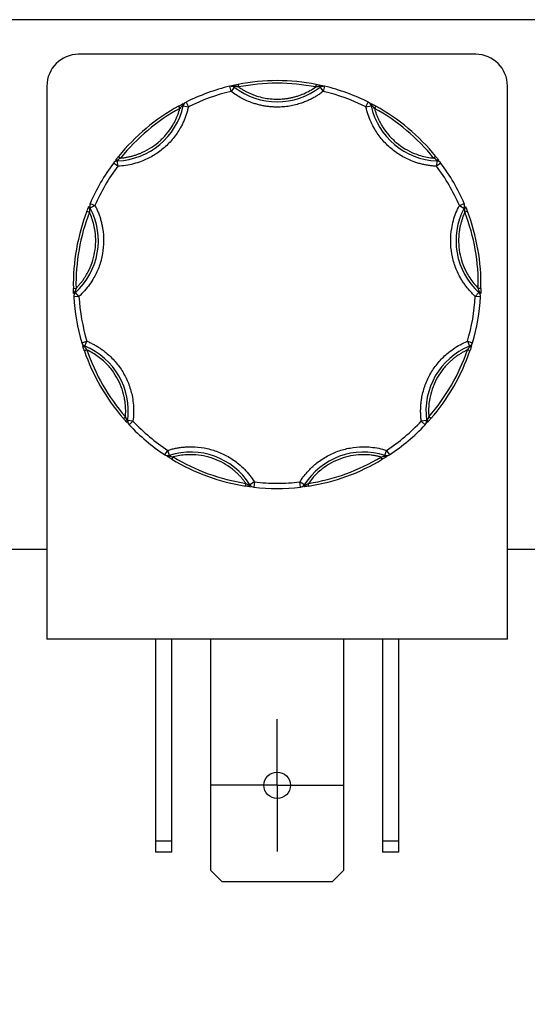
# Model space of a CAD drawing. Header units: inches. Extents: x 0.5 to 21.5, y 0.5 to 16.5.
# Tile 10 of 22: x 5.1 to 6, y 12.6 to 14.5. Entities that reach past the tile are written whole.
import ezdxf

# ---------------------------------------------------------------- set-up
doc = ezdxf.new("R2010")
doc.units = ezdxf.units.IN
doc.header["$LTSCALE"] = 2
doc.header["$MEASUREMENT"] = 0
doc.linetypes.add('SLD-Center', pattern=[0.75, 0.6, -0.05, 0.05, -0.05])
doc.linetypes.add('SLD-Solid', pattern=[0])
doc.layers.add('CENTER', color=40, linetype='SLD-Center')
doc.layers.add('DIMENSIONS', color=140, linetype='SLD-Solid', lineweight=25)
doc.styles.add('SLDTEXTSTYLE0', font='TXT', dxfattribs={"width": 0.7})
doc.dimstyles.new('SLDDIMSTYLE1', dxfattribs={"dimtxt": 0.169922, "dimasz": 0.26, "dimexe": 0, "dimexo": 0.0625, "dimgap": 0.04248, "dimtad": 0, "dimtih": 1, "dimtoh": 1, "dimrnd": 1e-09, "dimzin": 12, "dimdsep": 46, "dimtxsty": 'SLDTEXTSTYLE0', "dimsah": 1, "dimcen": 0.09, "dimadec": 0, "dimazin": 3, "dimtfac": 1, "dimtofl": 0, "dimtmove": 0, "dimatfit": 3, "dimfxl": 0, "dimfrac": 2, "dimtolj": 1, "dimtzin": 12, "dimarcsym": 0})

# ---------------------------------------------------------------- blocks, each defined once
blk = doc.blocks.new('_D_12')
at = {"layer": 'DIMENSIONS'}
for p, q in [((3.953, 13.3867), (3.953, 11.641)), ((8.123, 13.3867), (8.123, 11.641)), ((3.953, 11.891), (5.4338, 11.891)), ((5.664, 11.891), (5.607, 11.891)), ((5.607, 11.891), (5.607, 11.621)), ((6.3103, 11.891), (6.3674, 11.891)), ((6.3674, 11.891), (6.3674, 11.621)), ((8.123, 11.891), (6.5406, 11.891)), ((5.607, 11.621), (5.664, 11.621)), ((6.3674, 11.621), (6.3103, 11.621))]:
    blk.add_line(p, q, dxfattribs=at)
for points in [[(3.953, 11.891), (4.213, 11.851), (4.213, 11.931)], [(8.123, 11.891), (7.863, 11.931), (7.863, 11.851)]]:
    blk.add_solid(points, dxfattribs=at)
at = {"layer": 'DIMENSIONS', "char_height": 0.16667, "attachment_point": 1, "style": 'SLDTEXTSTYLE0'}
for s, insert in [('4.17', (5.7347, 12.1439)), ('105.9', (5.664, 11.8358))]:
    blk.add_mtext(s, dxfattribs=dict(at, insert=insert))
blk = doc.blocks.new('SW_CENTERMARKSYMBOL_8')
at = {"layer": 'CENTER', "color": 0}
for p, q in [((0, 0.1), (0, 0.125)), ((0, 0), (0, 0.1)), ((-0.1, 0), (-0.125, 0)), ((0, 0), (-0.1, 0)), ((0, 0), (0, -0.1)), ((0, 0), (0.1, 0)), ((0.1, 0), (0.125, 0)), ((0, -0.1), (0, -0.125))]:
    blk.add_line(p, q, dxfattribs=at)

msp = doc.modelspace()

# ---------------------------------------------------------------- linework, layer by layer
for p, q in [((8.32, 14.4952), (3.753, 14.4952)), ((5.939, 14.43), (5.189, 14.43)), ((5.129, 14.37), (5.129, 13.326)), ((5.4769, 14.36), (5.4746, 14.3697)), ((5.483, 14.3679), (5.4769, 14.36)), ((5.4839, 14.369), (5.483, 14.3679)), ((5.4901, 14.3731), (5.4911, 14.3682)), ((5.637, 14.3682), (5.638, 14.3731)), ((5.6451, 14.3679), (5.6442, 14.369)), ((5.6451, 14.3679), (5.6512, 14.36)), ((5.6535, 14.3697), (5.6512, 14.36)), ((5.999, 13.326), (5.999, 14.37)), ((5.3778, 14.3322), (5.3802, 14.3278)), ((5.3866, 14.3328), (5.3851, 14.3331)), ((5.3866, 14.3328), (5.3963, 14.3307)), ((5.3919, 14.3396), (5.3963, 14.3307)), ((5.7317, 14.3306), (5.7362, 14.3396)), ((5.7317, 14.3306), (5.7415, 14.3328)), ((5.7429, 14.3331), (5.7415, 14.3328)), ((5.7503, 14.3322), (5.7479, 14.3278)), ((5.2645, 14.2372), (5.2684, 14.2341)), ((5.2628, 14.2187), (5.2548, 14.2246)), ((5.2624, 14.2301), (5.2624, 14.2287)), ((5.2628, 14.2187), (5.2624, 14.2287)), ((5.8635, 14.2371), (5.8596, 14.234)), ((5.8656, 14.2286), (5.8652, 14.2186)), ((5.8732, 14.2246), (5.8652, 14.2186)), ((5.8656, 14.2286), (5.8657, 14.23)), ((5.2108, 14.1484), (5.2199, 14.1444)), ((5.2111, 14.1398), (5.2199, 14.1444)), ((5.9081, 14.1443), (5.9173, 14.1483)), ((5.9081, 14.1443), (5.9169, 14.1397)), ((5.2047, 14.1337), (5.2094, 14.1319)), ((5.2111, 14.1398), (5.2098, 14.1391)), ((5.9182, 14.139), (5.9169, 14.1397)), ((5.9233, 14.1336), (5.9186, 14.1318)), ((5.1791, 13.9881), (5.1841, 13.9882)), ((5.182, 13.9813), (5.1829, 13.9802)), ((5.1897, 13.9728), (5.1829, 13.9802)), ((5.9451, 13.9801), (5.9383, 13.9727)), ((5.9489, 13.988), (5.9439, 13.9881)), ((5.9451, 13.9801), (5.946, 13.9812)), ((5.1897, 13.9728), (5.1797, 13.9722)), ((5.9483, 13.9721), (5.9383, 13.9727)), ((5.195, 13.8855), (5.2045, 13.8884)), ((5.2008, 13.8791), (5.2045, 13.8884)), ((5.9234, 13.8883), (5.933, 13.8854)), ((5.9234, 13.8883), (5.9272, 13.879)), ((5.1998, 13.8704), (5.2045, 13.872)), ((5.2008, 13.8791), (5.2002, 13.8778)), ((5.9282, 13.8703), (5.9234, 13.8719)), ((5.9278, 13.8777), (5.9272, 13.879)), ((5.2737, 13.7424), (5.2775, 13.7456)), ((5.2803, 13.739), (5.2817, 13.7388)), ((5.2917, 13.7375), (5.2817, 13.7388)), ((5.2917, 13.7375), (5.2844, 13.7306)), ((5.8462, 13.7387), (5.8363, 13.7374)), ((5.8435, 13.7305), (5.8363, 13.7374)), ((5.8462, 13.7387), (5.8476, 13.7389)), ((5.8542, 13.7423), (5.8505, 13.7456)), ((5.3518, 13.674), (5.3573, 13.6823)), ((5.3604, 13.6728), (5.3573, 13.6823)), ((5.7675, 13.6728), (5.7706, 13.6823)), ((5.7706, 13.6823), (5.7761, 13.6739)), ((5.3604, 13.6728), (5.3608, 13.6714)), ((5.3653, 13.6655), (5.3679, 13.6698)), ((5.7626, 13.6654), (5.7601, 13.6697)), ((5.7671, 13.6714), (5.7675, 13.6728)), ((5.5042, 13.6149), (5.505, 13.6199)), ((5.5114, 13.6166), (5.5126, 13.6174)), ((5.5211, 13.6227), (5.5126, 13.6174)), ((5.5211, 13.6227), (5.5199, 13.6128)), ((5.608, 13.6128), (5.6068, 13.6227)), ((5.6153, 13.6174), (5.6068, 13.6227)), ((5.6153, 13.6174), (5.6165, 13.6166)), ((5.6237, 13.6149), (5.623, 13.6198)), ((5.129, 13.4952), (5.054, 13.4952)), ((6.074, 13.4952), (5.999, 13.4952)), ((5.999, 13.326), (5.129, 13.326)), ((5.334, 13.326), (5.334, 12.9452)), ((5.365, 12.9452), (5.365, 13.326)), ((5.439, 12.8892), (5.439, 13.326)), ((5.689, 13.326), (5.689, 12.8892)), ((5.763, 13.326), (5.763, 12.9452)), ((5.794, 12.9452), (5.794, 13.326)), ((5.334, 12.9452), (5.365, 12.9452)), ((5.334, 12.9452), (5.334, 12.924)), ((5.365, 12.924), (5.365, 12.9452)), ((5.763, 12.9452), (5.794, 12.9452)), ((5.763, 12.9452), (5.763, 12.924)), ((5.794, 12.924), (5.794, 12.9452)), ((5.365, 12.924), (5.334, 12.924)), ((5.794, 12.924), (5.763, 12.924)), ((5.4602, 12.868), (5.439, 12.8892)), ((5.689, 12.8892), (5.6678, 12.868)), ((5.6678, 12.868), (5.4602, 12.868))]:
    msp.add_line(p, q)
msp.add_circle((5.564, 13.05), 0.025)
for centre, radius, start, end in [((5.189, 14.37), 0.06, 90, 180), ((5.939, 14.37), 0.06, 0, 90), ((5.564, 13.9952), 0.385, 103.4282, 116.5587), ((5.4769, 14.36), 0.01, 89.9935, 103.4282), ((5.4769, 14.36), 0.01, 52.3016, 89.9935), ((5.4808, 14.3678), 0.00332, 22.0762, 93.1049), ((5.5641, 14.4727), 0.1325, 232.3016, 307.6853), ((5.564, 13.9952), 0.385, 78.9254, 101.0615), ((5.6472, 14.3678), 0.00332, 86.882, 157.9108), ((5.6512, 14.36), 0.01, 89.9935, 127.6853), ((5.6512, 14.36), 0.01, 76.5587, 89.9935), ((5.564, 13.9952), 0.385, 63.4282, 76.5587), ((5.2571, 14.3611), 0.1325, 272.3016, 347.6853), ((5.564, 13.9952), 0.385, 118.9254, 141.0615), ((5.3883, 14.3341), 0.00332, 126.882, 197.9108), ((5.3963, 14.3307), 0.01, 116.5587, 167.6853), ((5.7317, 14.3306), 0.01, 12.3016, 63.4282), ((5.871, 14.361), 0.1325, 192.3016, 267.6853), ((5.7398, 14.3341), 0.00332, 342.0762, 53.1049), ((5.564, 13.9952), 0.385, 38.9254, 61.0615), ((5.564, 13.9952), 0.385, 143.4282, 156.5587), ((5.2628, 14.2187), 0.01, 92.3016, 143.4282), ((5.2608, 14.2272), 0.00332, 62.0762, 133.1049), ((5.8652, 14.2186), 0.01, 36.5587, 87.6853), ((5.8672, 14.2271), 0.00332, 46.882, 117.9108), ((5.564, 13.9952), 0.385, 23.4282, 36.5587), ((5.2199, 14.1444), 0.01, 156.5587, 207.6853), ((5.9081, 14.1443), 0.01, 332.3016, 23.4282), ((5.564, 13.9952), 0.385, 158.9254, 181.0615), ((5.0938, 14.0782), 0.1325, 312.3016, 27.6853), ((5.2116, 14.1419), 0.00332, 166.882, 237.9108), ((6.0343, 14.0781), 0.1325, 152.3016, 227.6853), ((5.9165, 14.1418), 0.00332, 302.0762, 13.1049), ((5.564, 13.9952), 0.385, 358.9254, 21.0615), ((5.1827, 13.978), 0.00332, 102.0762, 173.1049), ((5.1897, 13.9728), 0.01, 132.3016, 183.4282), ((5.9383, 13.9727), 0.01, 356.5587, 47.6853), ((5.9453, 13.978), 0.00332, 6.882, 77.9108), ((5.564, 13.9952), 0.385, 183.4282, 196.5587), ((5.564, 13.9952), 0.385, 343.4282, 356.5587), ((5.2045, 13.8884), 0.01, 196.5587, 247.6853), ((5.9234, 13.8883), 0.01, 292.3016, 343.4282), ((5.1997, 13.8811), 0.00332, 206.882, 277.9108), ((5.564, 13.9952), 0.385, 198.9254, 221.0615), ((5.1504, 13.7565), 0.1325, 352.3016, 67.6853), ((5.9775, 13.7564), 0.1325, 112.3016, 187.6853), ((5.564, 13.9952), 0.385, 318.9254, 341.0615), ((5.9282, 13.881), 0.00332, 262.0762, 333.1049), ((5.2829, 13.7369), 0.00332, 142.0762, 213.1049), ((5.2917, 13.7375), 0.01, 172.3016, 223.4282), ((5.8363, 13.7374), 0.01, 316.5587, 7.6853), ((5.845, 13.7369), 0.00332, 326.882, 37.9108), ((5.564, 13.9952), 0.385, 223.4282, 236.5587), ((5.564, 13.9952), 0.385, 303.4282, 316.5587), ((5.3573, 13.6823), 0.01, 236.5587, 269.9935), ((5.3584, 13.6736), 0.00332, 246.882, 317.9108), ((5.3573, 13.6823), 0.01, 269.9935, 287.6853), ((5.4006, 13.5466), 0.1325, 32.3016, 107.6853), ((5.564, 13.9952), 0.385, 238.9254, 261.0615), ((5.7273, 13.5465), 0.1325, 72.3016, 147.6853), ((5.564, 13.9952), 0.385, 278.9254, 301.0615), ((5.7696, 13.6736), 0.00332, 222.0762, 293.1049), ((5.7706, 13.6823), 0.01, 252.3016, 269.9935), ((5.7706, 13.6823), 0.01, 269.9935, 303.4282), ((5.5147, 13.6167), 0.00332, 182.0762, 253.1049), ((5.5211, 13.6227), 0.01, 212.3016, 263.4282), ((5.564, 13.9952), 0.385, 263.4282, 276.5587), ((5.6068, 13.6227), 0.01, 276.5587, 327.6853), ((5.6132, 13.6167), 0.00332, 286.882, 357.9108)]:
    msp.add_arc(centre, radius, start, end)
for points, knots in [([(5.4746, 14.3697), (5.4751, 14.3698), (5.476, 14.3701), (5.4775, 14.3704), (5.4789, 14.3707), (5.4801, 14.371), (5.4807, 14.3711)], [0, 0, 0, 0, 0.291242, 0.500217, 0.762096, 1, 1, 1, 1]), ([(5.4774, 14.3699), (5.478, 14.37), (5.4803, 14.3702), (5.4824, 14.3695), (5.4839, 14.369)], [0, 0, 0, 0, 0.2865644, 1, 1, 1, 1]), ([(5.4807, 14.3711), (5.4812, 14.3712), (5.4822, 14.3715), (5.484, 14.3718), (5.4859, 14.3722), (5.488, 14.3727), (5.4894, 14.3729), (5.4901, 14.3731)], [0, 0, 0, 0, 0.188808, 0.379511, 0.575987, 0.781785, 1, 1, 1, 1]), ([(5.4911, 14.3682), (5.4929, 14.367), (5.4965, 14.3646), (5.502, 14.3613), (5.5078, 14.3583), (5.5136, 14.3556), (5.5196, 14.3532), (5.5278, 14.3504), (5.5383, 14.3477), (5.5511, 14.3456), (5.5597, 14.3454), (5.564, 14.3452)], [0, 0, 0, 0, 0.083669, 0.16692, 0.249971, 0.333036, 0.416334, 0.500079, 0.666948, 0.833009, 1, 1, 1, 1]), ([(5.564, 14.3452), (5.5662, 14.3453), (5.5705, 14.3453), (5.577, 14.3458), (5.5834, 14.3467), (5.5897, 14.3478), (5.596, 14.3493), (5.6044, 14.3516), (5.6145, 14.3554), (5.6262, 14.3611), (5.6334, 14.3658), (5.637, 14.3682)], [0, 0, 0, 0, 0.083669, 0.16692, 0.249971, 0.333036, 0.416334, 0.500079, 0.666948, 0.833009, 1, 1, 1, 1]), ([(5.638, 14.3731), (5.6389, 14.3729), (5.6406, 14.3725), (5.6431, 14.372), (5.6454, 14.3715), (5.6468, 14.3712), (5.6474, 14.3711)], [0, 0, 0, 0, 0.270747, 0.52324, 0.763872, 1, 1, 1, 1]), ([(5.6442, 14.369), (5.6457, 14.3695), (5.6478, 14.3702), (5.65, 14.3699), (5.6507, 14.3699)], [0, 0, 0, 0, 0.713331, 1, 1, 1, 1]), ([(5.6474, 14.3711), (5.648, 14.371), (5.6492, 14.3707), (5.6506, 14.3704), (5.6521, 14.37), (5.653, 14.3698), (5.6535, 14.3697)], [0, 0, 0, 0, 0.236129, 0.498993, 0.712542, 1, 1, 1, 1]), ([(5.564, 14.3302), (5.5614, 14.3303), (5.5562, 14.3304), (5.5484, 14.331), (5.5407, 14.3321), (5.533, 14.3336), (5.5255, 14.3355), (5.5167, 14.3382), (5.507, 14.342), (5.4965, 14.3471), (5.4864, 14.353), (5.4801, 14.3577), (5.4769, 14.36)], [0, 0, 0, 0, 0.083729, 0.166966, 0.249962, 0.332971, 0.416246, 0.500037, 0.625413, 0.749962, 0.87454, 1, 1, 1, 1]), ([(5.6512, 14.36), (5.6491, 14.3584), (5.6449, 14.3553), (5.6383, 14.351), (5.6316, 14.3472), (5.6246, 14.3437), (5.6174, 14.3405), (5.6089, 14.3374), (5.5989, 14.3344), (5.5874, 14.332), (5.5758, 14.3305), (5.568, 14.3303), (5.564, 14.3302)], [0, 0, 0, 0, 0.083729, 0.166966, 0.249962, 0.332971, 0.416246, 0.500037, 0.625413, 0.749962, 0.87454, 1, 1, 1, 1]), ([(5.3963, 14.3307), (5.3957, 14.3282), (5.3946, 14.3233), (5.3924, 14.316), (5.3898, 14.3089), (5.3868, 14.3019), (5.3835, 14.2951), (5.3771, 14.2836), (5.3663, 14.2684), (5.3491, 14.2514), (5.3294, 14.2374), (5.3102, 14.2283), (5.2929, 14.2229), (5.278, 14.2197), (5.2679, 14.219), (5.2628, 14.2187)], [0, 0, 0, 0, 0.040712, 0.081199, 0.121575, 0.161957, 0.202462, 0.243205, 0.371568, 0.500042, 0.628406, 0.75688, 0.838051, 0.918781, 1, 1, 1, 1]), ([(5.3778, 14.3322), (5.3786, 14.3327), (5.3802, 14.3335), (5.3824, 14.3348), (5.3845, 14.3359), (5.3857, 14.3365), (5.3863, 14.3368)], [0, 0, 0, 0, 0.270747, 0.52324, 0.763872, 1, 1, 1, 1]), ([(5.8652, 14.2186), (5.8627, 14.2188), (5.8576, 14.219), (5.8501, 14.22), (5.8426, 14.2213), (5.8352, 14.223), (5.8279, 14.2251), (5.8156, 14.2294), (5.7987, 14.2374), (5.7789, 14.2513), (5.7618, 14.2684), (5.7495, 14.2857), (5.7411, 14.3017), (5.7354, 14.3159), (5.733, 14.3257), (5.7317, 14.3306)], [0, 0, 0, 0, 0.040712, 0.081199, 0.121575, 0.161957, 0.202462, 0.243205, 0.371568, 0.500042, 0.628406, 0.75688, 0.838051, 0.918781, 1, 1, 1, 1]), ([(5.7418, 14.3368), (5.7422, 14.3365), (5.7432, 14.336), (5.7448, 14.3352), (5.7465, 14.3342), (5.7484, 14.3332), (5.7496, 14.3325), (5.7503, 14.3322)], [0, 0, 0, 0, 0.188808, 0.379511, 0.575987, 0.781785, 1, 1, 1, 1]), ([(5.2684, 14.2341), (5.2705, 14.2343), (5.2747, 14.2347), (5.281, 14.2358), (5.2871, 14.2371), (5.2932, 14.2387), (5.2992, 14.2407), (5.3094, 14.2445), (5.3232, 14.2514), (5.3394, 14.263), (5.3536, 14.2769), (5.3641, 14.291), (5.3714, 14.3042), (5.3766, 14.3157), (5.379, 14.3238), (5.3802, 14.3278)], [0, 0, 0, 0, 0.040848, 0.081503, 0.122064, 0.162633, 0.203311, 0.244196, 0.372048, 0.500037, 0.627888, 0.755877, 0.837356, 0.918461, 1, 1, 1, 1]), ([(5.7479, 14.3278), (5.7484, 14.3258), (5.7496, 14.3217), (5.7517, 14.3158), (5.7541, 14.3099), (5.7568, 14.3042), (5.7597, 14.2986), (5.7653, 14.2893), (5.7744, 14.2769), (5.7887, 14.263), (5.8049, 14.2513), (5.8206, 14.2435), (5.8348, 14.2385), (5.8471, 14.2355), (5.8554, 14.2345), (5.8596, 14.234)], [0, 0, 0, 0, 0.040848, 0.081503, 0.122064, 0.162633, 0.203311, 0.244196, 0.372048, 0.500037, 0.627888, 0.755877, 0.837356, 0.918461, 1, 1, 1, 1]), ([(5.2585, 14.2296), (5.2589, 14.23), (5.2595, 14.2309), (5.2606, 14.2323), (5.2618, 14.2338), (5.2632, 14.2355), (5.2641, 14.2366), (5.2645, 14.2372)], [0, 0, 0, 0, 0.188808, 0.379511, 0.575987, 0.781785, 1, 1, 1, 1]), ([(5.8635, 14.2371), (5.8641, 14.2364), (5.8652, 14.235), (5.8668, 14.233), (5.8683, 14.2311), (5.8691, 14.2301), (5.8695, 14.2295)], [0, 0, 0, 0, 0.270747, 0.52324, 0.763872, 1, 1, 1, 1]), ([(5.2199, 14.1444), (5.2211, 14.1422), (5.2234, 14.1376), (5.2263, 14.1306), (5.229, 14.1235), (5.2312, 14.1163), (5.233, 14.1089), (5.2355, 14.096), (5.237, 14.0774), (5.2347, 14.0533), (5.2286, 14.03), (5.2198, 14.0107), (5.21, 13.9954), (5.2006, 13.9834), (5.1933, 13.9764), (5.1897, 13.9728)], [0, 0, 0, 0, 0.040712, 0.081199, 0.121575, 0.161957, 0.202462, 0.243205, 0.371568, 0.500042, 0.628406, 0.75688, 0.838051, 0.918781, 1, 1, 1, 1]), ([(5.9383, 13.9727), (5.9365, 13.9745), (5.9328, 13.9779), (5.9276, 13.9835), (5.9227, 13.9893), (5.9182, 13.9954), (5.9139, 14.0017), (5.9072, 14.0129), (5.8994, 14.0299), (5.8933, 14.0533), (5.891, 14.0773), (5.8928, 14.0985), (5.8967, 14.1162), (5.9014, 14.1307), (5.9059, 14.1398), (5.9081, 14.1443)], [0, 0, 0, 0, 0.040712, 0.081199, 0.121575, 0.161957, 0.202462, 0.243205, 0.371568, 0.500042, 0.628406, 0.75688, 0.838051, 0.918781, 1, 1, 1, 1]), ([(5.1841, 13.9882), (5.1855, 13.9897), (5.1885, 13.9928), (5.1926, 13.9976), (5.1964, 14.0025), (5.2001, 14.0077), (5.2034, 14.0131), (5.2087, 14.0225), (5.2149, 14.0367), (5.2198, 14.056), (5.2218, 14.0758), (5.2207, 14.0933), (5.2179, 14.1081), (5.2144, 14.1203), (5.2111, 14.128), (5.2094, 14.1319)], [0, 0, 0, 0, 0.040848, 0.081503, 0.122064, 0.162633, 0.203311, 0.244196, 0.372048, 0.500037, 0.627888, 0.755877, 0.837356, 0.918461, 1, 1, 1, 1]), ([(5.2047, 14.1337), (5.2051, 14.1346), (5.2057, 14.1362), (5.2067, 14.1386), (5.2076, 14.1408), (5.2081, 14.1421), (5.2083, 14.1427)], [0, 0, 0, 0, 0.270747, 0.52324, 0.763872, 1, 1, 1, 1]), ([(5.9186, 14.1318), (5.9177, 14.1299), (5.916, 14.126), (5.9138, 14.1201), (5.9119, 14.1141), (5.9102, 14.108), (5.9089, 14.1018), (5.9072, 14.0911), (5.9062, 14.0757), (5.9082, 14.0559), (5.9131, 14.0366), (5.9201, 14.0205), (5.9278, 14.0076), (5.9353, 13.9973), (5.941, 13.9912), (5.9439, 13.9881)], [0, 0, 0, 0, 0.040848, 0.081503, 0.122064, 0.162633, 0.203311, 0.244196, 0.372048, 0.500037, 0.627888, 0.755877, 0.837356, 0.918461, 1, 1, 1, 1]), ([(5.9197, 14.1426), (5.9199, 14.1421), (5.9203, 14.1411), (5.921, 14.1394), (5.9217, 14.1376), (5.9225, 14.1357), (5.923, 14.1343), (5.9233, 14.1336)], [0, 0, 0, 0, 0.188808, 0.379511, 0.575987, 0.781785, 1, 1, 1, 1]), ([(5.1794, 13.9784), (5.1793, 13.979), (5.1793, 13.98), (5.1792, 13.9818), (5.1792, 13.9838), (5.1791, 13.9859), (5.1791, 13.9874), (5.1791, 13.9881)], [0, 0, 0, 0, 0.188808, 0.379511, 0.575987, 0.781785, 1, 1, 1, 1]), ([(5.9489, 13.988), (5.9489, 13.9871), (5.9489, 13.9853), (5.9488, 13.9827), (5.9487, 13.9804), (5.9487, 13.979), (5.9486, 13.9783)], [0, 0, 0, 0, 0.270747, 0.52324, 0.763872, 1, 1, 1, 1]), ([(5.2045, 13.8884), (5.2069, 13.8874), (5.2115, 13.8854), (5.2183, 13.8819), (5.2249, 13.8781), (5.2312, 13.874), (5.2374, 13.8695), (5.2475, 13.8613), (5.2607, 13.848), (5.2744, 13.8281), (5.2847, 13.8063), (5.2904, 13.7858), (5.2928, 13.7678), (5.2932, 13.7526), (5.2922, 13.7425), (5.2917, 13.7375)], [0, 0, 0, 0, 0.040712, 0.081199, 0.121575, 0.161957, 0.202462, 0.243205, 0.371568, 0.500042, 0.628406, 0.75688, 0.838051, 0.918781, 1, 1, 1, 1]), ([(5.8363, 13.7374), (5.836, 13.7399), (5.8354, 13.745), (5.835, 13.7525), (5.835, 13.7601), (5.8354, 13.7677), (5.8362, 13.7752), (5.8382, 13.7882), (5.8432, 13.8062), (5.8535, 13.828), (5.8673, 13.8479), (5.8822, 13.863), (5.8966, 13.8741), (5.9095, 13.8821), (5.9188, 13.8862), (5.9234, 13.8883)], [0, 0, 0, 0, 0.040712, 0.081199, 0.121575, 0.161957, 0.202462, 0.243205, 0.371568, 0.500042, 0.628406, 0.75688, 0.838051, 0.918781, 1, 1, 1, 1]), ([(5.1998, 13.8704), (5.1995, 13.8713), (5.1989, 13.873), (5.1981, 13.8754), (5.1974, 13.8776), (5.197, 13.8789), (5.1968, 13.8796)], [0, 0, 0, 0, 0.270747, 0.52324, 0.763872, 1, 1, 1, 1]), ([(5.2775, 13.7456), (5.2776, 13.7477), (5.2779, 13.752), (5.278, 13.7583), (5.2777, 13.7646), (5.2772, 13.7709), (5.2763, 13.7771), (5.2743, 13.7878), (5.2699, 13.8026), (5.2613, 13.8205), (5.2501, 13.837), (5.238, 13.8497), (5.2263, 13.8592), (5.2158, 13.8663), (5.2083, 13.8701), (5.2045, 13.872)], [0, 0, 0, 0, 0.040848, 0.081503, 0.122064, 0.162633, 0.203311, 0.244196, 0.372048, 0.500037, 0.627888, 0.755877, 0.837356, 0.918461, 1, 1, 1, 1]), ([(5.9234, 13.8719), (5.9215, 13.871), (5.9177, 13.8691), (5.9122, 13.866), (5.9069, 13.8627), (5.9017, 13.8591), (5.8967, 13.8552), (5.8885, 13.8481), (5.8779, 13.8369), (5.8666, 13.8205), (5.858, 13.8025), (5.853, 13.7857), (5.8506, 13.7708), (5.8497, 13.7582), (5.8502, 13.7498), (5.8505, 13.7456)], [0, 0, 0, 0, 0.040848, 0.081503, 0.122064, 0.162633, 0.203311, 0.244196, 0.372048, 0.500037, 0.627888, 0.755877, 0.837356, 0.918461, 1, 1, 1, 1]), ([(5.9312, 13.8795), (5.931, 13.879), (5.9307, 13.878), (5.9301, 13.8762), (5.9295, 13.8744), (5.9289, 13.8724), (5.9284, 13.871), (5.9282, 13.8703)], [0, 0, 0, 0, 0.188808, 0.379511, 0.575987, 0.781785, 1, 1, 1, 1]), ([(5.2802, 13.7351), (5.2798, 13.7355), (5.2791, 13.7363), (5.2779, 13.7377), (5.2766, 13.7391), (5.2752, 13.7407), (5.2742, 13.7418), (5.2737, 13.7424)], [0, 0, 0, 0, 0.188808, 0.379511, 0.575987, 0.781785, 1, 1, 1, 1]), ([(5.8542, 13.7423), (5.8536, 13.7416), (5.8524, 13.7402), (5.8507, 13.7383), (5.8491, 13.7366), (5.8482, 13.7356), (5.8478, 13.7351)], [0, 0, 0, 0, 0.270747, 0.52324, 0.763872, 1, 1, 1, 1]), ([(5.3573, 13.6823), (5.3598, 13.6831), (5.3646, 13.6845), (5.372, 13.6862), (5.3795, 13.6876), (5.387, 13.6885), (5.3946, 13.689), (5.4077, 13.6892), (5.4263, 13.6875), (5.4496, 13.6811), (5.4716, 13.671), (5.489, 13.6589), (5.5024, 13.6467), (5.5126, 13.6353), (5.5182, 13.6269), (5.5211, 13.6227)], [0, 0, 0, 0, 0.040712, 0.081199, 0.121575, 0.161957, 0.202462, 0.243205, 0.371568, 0.500042, 0.628406, 0.75688, 0.838051, 0.918781, 1, 1, 1, 1]), ([(5.6068, 13.6227), (5.6082, 13.6248), (5.611, 13.6291), (5.6156, 13.6351), (5.6204, 13.641), (5.6256, 13.6465), (5.6311, 13.6518), (5.641, 13.6603), (5.6564, 13.6709), (5.6783, 13.6811), (5.7016, 13.6874), (5.7228, 13.6894), (5.7409, 13.6886), (5.756, 13.6865), (5.7657, 13.6837), (5.7706, 13.6823)], [0, 0, 0, 0, 0.040712, 0.081199, 0.121575, 0.161957, 0.202462, 0.243205, 0.371568, 0.500042, 0.628406, 0.75688, 0.838051, 0.918781, 1, 1, 1, 1]), ([(5.3653, 13.6655), (5.3645, 13.666), (5.3629, 13.6669), (5.3608, 13.6683), (5.3588, 13.6695), (5.3576, 13.6702), (5.357, 13.6706)], [0, 0, 0, 0, 0.270747, 0.52324, 0.763872, 1, 1, 1, 1]), ([(5.505, 13.6199), (5.5037, 13.6216), (5.5012, 13.625), (5.4972, 13.6299), (5.493, 13.6345), (5.4885, 13.639), (5.4838, 13.6432), (5.4755, 13.6501), (5.4626, 13.6586), (5.4444, 13.6668), (5.4252, 13.6722), (5.4078, 13.6742), (5.3928, 13.674), (5.3802, 13.6727), (5.372, 13.6707), (5.3679, 13.6698)], [0, 0, 0, 0, 0.040848, 0.081503, 0.122064, 0.162633, 0.203311, 0.244196, 0.372048, 0.500037, 0.627888, 0.755877, 0.837356, 0.918461, 1, 1, 1, 1]), ([(5.7601, 13.6697), (5.758, 13.6702), (5.7539, 13.6713), (5.7477, 13.6724), (5.7415, 13.6733), (5.7352, 13.6738), (5.7289, 13.6741), (5.718, 13.6739), (5.7027, 13.6722), (5.6835, 13.6668), (5.6653, 13.6586), (5.6507, 13.6489), (5.6393, 13.6391), (5.6305, 13.63), (5.6255, 13.6232), (5.623, 13.6198)], [0, 0, 0, 0, 0.040848, 0.081503, 0.122064, 0.162633, 0.203311, 0.244196, 0.372048, 0.500037, 0.627888, 0.755877, 0.837356, 0.918461, 1, 1, 1, 1]), ([(5.7709, 13.6705), (5.7704, 13.6703), (5.7695, 13.6697), (5.768, 13.6687), (5.7663, 13.6677), (5.7645, 13.6666), (5.7633, 13.6658), (5.7626, 13.6654)], [0, 0, 0, 0, 0.1888076, 0.3795113, 0.575987, 0.7817848, 1, 1, 1, 1]), ([(5.5138, 13.6135), (5.5132, 13.6136), (5.5122, 13.6137), (5.5104, 13.614), (5.5084, 13.6143), (5.5064, 13.6146), (5.5049, 13.6148), (5.5042, 13.6149)], [0, 0, 0, 0, 0.188808, 0.379511, 0.575987, 0.781785, 1, 1, 1, 1]), ([(5.6237, 13.6149), (5.6228, 13.6148), (5.621, 13.6145), (5.6185, 13.6141), (5.6162, 13.6138), (5.6148, 13.6136), (5.6141, 13.6135)], [0, 0, 0, 0, 0.270747, 0.52324, 0.763872, 1, 1, 1, 1])]:
    msp.add_open_spline(points, degree=3, knots=knots)
for points in [[(5.4911, 14.3682), (5.4885, 14.3685), (5.4859, 14.3688), (5.4839, 14.369)], [(5.637, 14.3682), (5.5888, 14.3776), (5.5393, 14.3776), (5.4911, 14.3682)], [(5.6442, 14.369), (5.6422, 14.3688), (5.6396, 14.3685), (5.637, 14.3682)], [(5.4769, 14.36), (5.449, 14.3533), (5.422, 14.3435), (5.3963, 14.3307)], [(5.7317, 14.3306), (5.7061, 14.3435), (5.6791, 14.3533), (5.6512, 14.36)], [(5.3851, 14.3331), (5.3838, 14.3317), (5.382, 14.3298), (5.3802, 14.3278)], [(5.7479, 14.3278), (5.7461, 14.3298), (5.7443, 14.3317), (5.7429, 14.3331)], [(5.3802, 14.3278), (5.3372, 14.3041), (5.2993, 14.2723), (5.2684, 14.2341)], [(5.8596, 14.234), (5.8288, 14.2722), (5.7908, 14.304), (5.7479, 14.3278)], [(5.2628, 14.2187), (5.2457, 14.1957), (5.2314, 14.1707), (5.2199, 14.1444)], [(5.2684, 14.2341), (5.2662, 14.2326), (5.264, 14.2312), (5.2624, 14.2301)], [(5.8657, 14.23), (5.864, 14.2311), (5.8619, 14.2326), (5.8596, 14.234)], [(5.9081, 14.1443), (5.8967, 14.1707), (5.8823, 14.1956), (5.8652, 14.2186)], [(5.2094, 14.1319), (5.1918, 14.0861), (5.1832, 14.0373), (5.1841, 13.9882)], [(5.2098, 14.1391), (5.2097, 14.1371), (5.2095, 14.1345), (5.2094, 14.1319)], [(5.9186, 14.1318), (5.9185, 14.1345), (5.9183, 14.1371), (5.9182, 14.139)], [(5.9439, 13.9881), (5.9449, 14.0372), (5.9363, 14.086), (5.9186, 14.1318)], [(5.1841, 13.9882), (5.1833, 13.9857), (5.1825, 13.9832), (5.182, 13.9813)], [(5.946, 13.9812), (5.9455, 13.9831), (5.9447, 13.9856), (5.9439, 13.9881)], [(5.1897, 13.9728), (5.1914, 13.9442), (5.1964, 13.9159), (5.2045, 13.8884)], [(5.9234, 13.8883), (5.9316, 13.9158), (5.9366, 13.9441), (5.9383, 13.9727)], [(5.2002, 13.8778), (5.2014, 13.8762), (5.2029, 13.8741), (5.2045, 13.872)], [(5.2045, 13.872), (5.2205, 13.8256), (5.2452, 13.7826), (5.2775, 13.7456)], [(5.8505, 13.7456), (5.8827, 13.7826), (5.9075, 13.8255), (5.9234, 13.8719)], [(5.9234, 13.8719), (5.925, 13.874), (5.9266, 13.8761), (5.9278, 13.8777)], [(5.2775, 13.7456), (5.2785, 13.7432), (5.2795, 13.7408), (5.2803, 13.739)], [(5.2917, 13.7375), (5.3114, 13.7166), (5.3334, 13.6981), (5.3573, 13.6823)], [(5.7706, 13.6823), (5.7945, 13.6981), (5.8166, 13.7166), (5.8363, 13.7374)], [(5.8476, 13.7389), (5.8484, 13.7407), (5.8494, 13.7431), (5.8505, 13.7456)], [(5.3608, 13.6714), (5.3598, 13.6715), (5.3586, 13.6716), (5.3573, 13.6719)], [(5.3608, 13.6714), (5.3627, 13.6709), (5.3653, 13.6703), (5.3679, 13.6698)], [(5.3679, 13.6698), (5.4099, 13.6444), (5.4565, 13.6275), (5.505, 13.6199)], [(5.623, 13.6198), (5.6714, 13.6275), (5.718, 13.6444), (5.7601, 13.6697)], [(5.7601, 13.6697), (5.7626, 13.6703), (5.7652, 13.6709), (5.7671, 13.6714)], [(5.7706, 13.6718), (5.7693, 13.6716), (5.7681, 13.6715), (5.7671, 13.6714)], [(5.505, 13.6199), (5.5073, 13.6186), (5.5096, 13.6175), (5.5114, 13.6166)], [(5.5211, 13.6227), (5.5353, 13.6211), (5.5496, 13.6202), (5.564, 13.6202)], [(5.564, 13.6202), (5.5783, 13.6202), (5.5926, 13.6211), (5.6068, 13.6227)], [(5.6165, 13.6166), (5.6183, 13.6174), (5.6206, 13.6186), (5.623, 13.6198)]]:
    msp.add_open_spline(points, degree=3)

# ---------------------------------------------------------------- block references
at = {"layer": 'CENTER'}
msp.add_blockref('SW_CENTERMARKSYMBOL_8', (5.564, 13.05), dxfattribs=at)

# ---------------------------------------------------------------- dimensions: what is measured, and where the dimension line sits
at = {"layer": 'DIMENSIONS'}
dim = msp.add_linear_dim(base=(8.123, 11.891), p1=(3.953, 13.4867), p2=(8.123, 13.4867), dimstyle='SLDDIMSTYLE1', dxfattribs=at)
dim.commit()
dim.dimension.update_dxf_attribs({"geometry": '_D_12', "text_midpoint": (5.9872, 11.891), "dimtype": 160})

doc.saveas('drawing.dxf')
